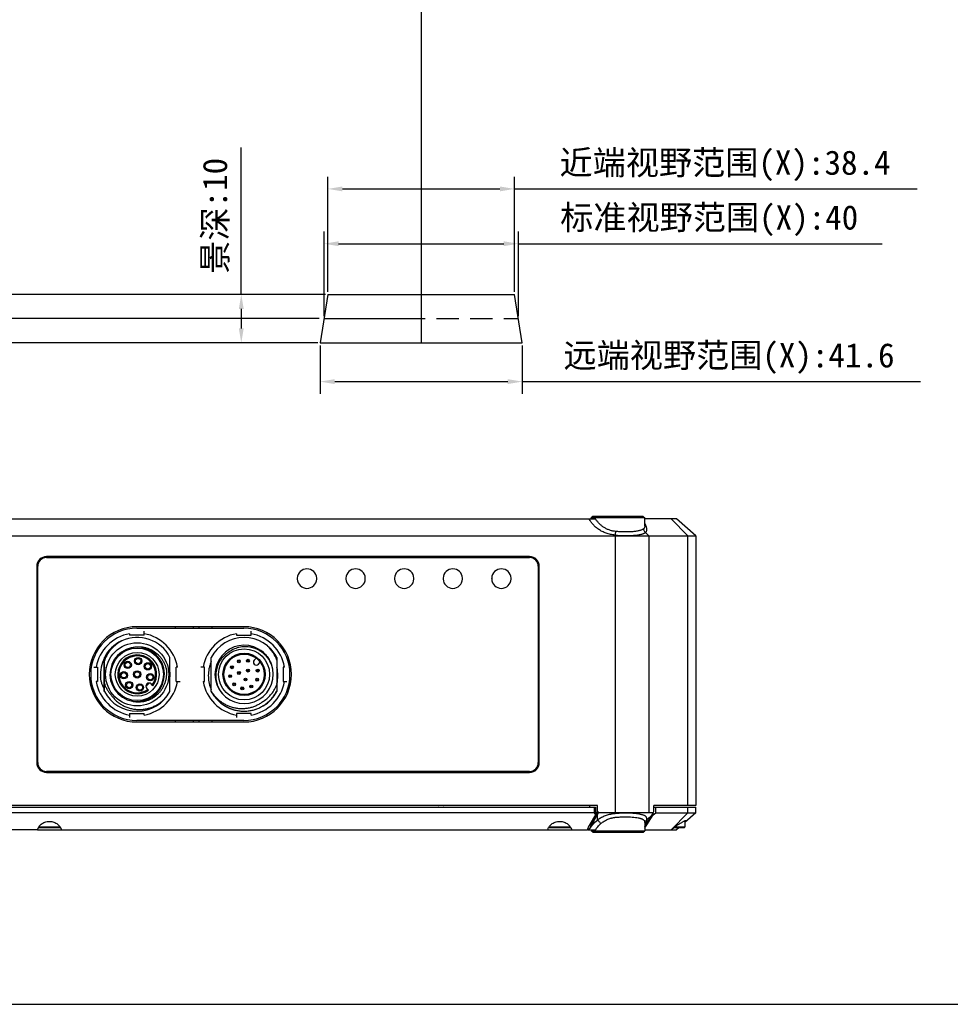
# Model space of a CAD drawing. Header units: millimetres. Extents: x 48 to 663, y 1 to 417.
# Tile 2 of 12: x 208 to 400, y 1 to 204. Entities that reach past the tile are written whole.
import ezdxf

# ---------------------------------------------------------------- set-up
doc = ezdxf.new("R2010")
doc.units = ezdxf.units.MM
doc.header["$LTSCALE"] = 46.255
doc.header["$PDMODE"] = 3
doc.header["$PDSIZE"] = 8
doc.linetypes.add('PHANTOM', pattern=[0.8, 0.45, -0.05, 0.1, -0.05, 0.1, -0.05])
doc.layers.get('0').update_dxf_attribs({"linetype": 'CONTINUOUS'})
doc.layers.get('Defpoints').update_dxf_attribs({"linetype": 'CONTINUOUS'})
for name, color, linetype in [('05_ALL_CURVES', 7, 'CONTINUOUS'), ('20_ALL_FEATURES', 7, 'CONTINUOUS'), ('50_ALL_DETAILS', 7, 'CONTINUOUS'), ('51__DRAFT_DIMS', 7, 'CONTINUOUS'), ('51__REF_DIMS', 7, 'CONTINUOUS')]:
    doc.layers.add(name, color=color, linetype=linetype)
doc.styles.get("Standard").update_dxf_attribs({"font": 'simfang.ttf'})
doc.dimstyles.new('DIMSTYLE_1', dxfattribs={"dimtxt": 5, "dimasz": 3, "dimexe": 2.5, "dimexo": 0.5, "dimgap": 1.25, "dimtad": 1, "dimdsep": 46, "dimtxsty": 'STANDARD', "dimblk": '_FILLED', "dimblk1": '_FILLED', "dimblk2": '_FILLED', "dimcen": 0.09, "dimclrt": 3, "dimazin": 2, "dimtp": 0.3, "dimtm": 0.3, "dimtfac": 1, "dimtofl": 0, "dimtmove": 0, "dimatfit": 3, "dimldrblk": '_FILLED', "dimfxl": 1, "dimtolj": 1, "dimarcsym": 0})
doc.dimstyles.new('DIMSTYLE_2', dxfattribs={"dimtxt": 5, "dimasz": 3, "dimexe": 2.5, "dimexo": 0.5, "dimgap": 1.25, "dimtad": 1, "dimdsep": 46, "dimtxsty": 'STANDARD', "dimblk": '_FILLED', "dimblk1": '_FILLED', "dimblk2": '_FILLED', "dimcen": 0.09, "dimclrt": 3, "dimazin": 2, "dimtp": 0.2, "dimtm": 0.2, "dimtfac": 1, "dimtofl": 0, "dimtmove": 0, "dimatfit": 3, "dimldrblk": '_FILLED', "dimfxl": 1, "dimtolj": 1, "dimarcsym": 0})
doc.dimstyles.new('DIMSTYLE_7', dxfattribs={"dimtxt": 5, "dimasz": 3, "dimexe": 2.5, "dimexo": 0.5, "dimgap": 1.25, "dimtad": 0, "dimtih": 1, "dimtoh": 1, "dimdsep": 46, "dimtxsty": 'STANDARD', "dimblk": '_FILLED', "dimblk1": '_FILLED', "dimblk2": '_FILLED', "dimcen": 0.09, "dimclrt": 3, "dimazin": 2, "dimtp": 0.3, "dimtm": 0.3, "dimtfac": 1, "dimtdec": 0, "dimtofl": 0, "dimtmove": 0, "dimatfit": 3, "dimldrblk": '_FILLED', "dimfxl": 1, "dimtolj": 1, "dimarcsym": 0})

# ---------------------------------------------------------------- blocks, each defined once
blk = doc.blocks.new('_FILLED')
at = {"color": 0, "linetype": 'ByBlock'}
blk.add_solid([(0, 0), (-1, 0.167), (-1, -0.167)], dxfattribs=at)
blk = doc.blocks.new('*D1')
at = {"layer": '51__DRAFT_DIMS', "color": 0, "lineweight": -2}
for p, q in [((270.72, 142.99), (270.72, 160.41)), ((310.72, 142.99), (310.72, 160.41))]:
    blk.add_line(p, q, dxfattribs=at)
at = {"layer": '51__DRAFT_DIMS', "color": 252, "lineweight": -2}
for p, q in [((273.72, 157.91), (307.72, 157.91)), ((310.72, 157.91), (385.54, 157.91))]:
    blk.add_line(p, q, dxfattribs=at)
at = {"layer": 'Defpoints', "color": 0}
for p in [(310.72, 157.91), (270.72, 142.49), (310.72, 142.49)]:
    blk.add_point(p, dxfattribs=at)
at = {"layer": '51__DRAFT_DIMS', "color": 252, "linetype": 'ByBlock', "lineweight": -2, "xscale": 3, "yscale": 3, "zscale": 3, "rotation": 180}
blk.add_blockref('_FILLED', (270.72, 157.91), dxfattribs=at)
at = {"layer": '51__DRAFT_DIMS', "color": 252, "linetype": 'ByBlock', "lineweight": -2, "xscale": 3, "yscale": 3, "zscale": 3}
blk.add_blockref('_FILLED', (310.72, 157.91), dxfattribs=at)
at = {"layer": '51__DRAFT_DIMS', "color": 7, "insert": (319.32, 165.82), "char_height": 5, "attachment_point": 1, "line_spacing_factor": 0.9}
blk.add_mtext('\\A1;标准视野范围(X):40', dxfattribs=at)
blk = doc.blocks.new('*D2')
at = {"layer": '51__DRAFT_DIMS', "color": 0, "lineweight": -2}
for p, q in [((271.52, 147.99), (271.52, 171.69)), ((309.92, 147.99), (309.92, 171.69))]:
    blk.add_line(p, q, dxfattribs=at)
at = {"layer": '51__DRAFT_DIMS', "color": 252, "lineweight": -2}
for p, q in [((274.52, 169.19), (306.92, 169.19)), ((309.92, 169.19), (392.8, 169.19))]:
    blk.add_line(p, q, dxfattribs=at)
at = {"layer": 'Defpoints', "color": 0}
for p in [(309.92, 169.19), (271.52, 147.49), (309.92, 147.49)]:
    blk.add_point(p, dxfattribs=at)
at = {"layer": '51__DRAFT_DIMS', "color": 252, "linetype": 'ByBlock', "lineweight": -2, "xscale": 3, "yscale": 3, "zscale": 3}
for p, rotation in [((271.52, 169.19), 180.0000033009), ((309.92, 169.19), 3.3009000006e-06)]:
    blk.add_blockref('_FILLED', p, dxfattribs=dict(at, rotation=rotation))
at = {"layer": '51__DRAFT_DIMS', "color": 7, "insert": (319.18, 177.1), "char_height": 5, "attachment_point": 1, "rotation": 0, "line_spacing_factor": 0.9}
blk.add_mtext('\\A1;近端视野范围(X):38.4', dxfattribs=at)
blk = doc.blocks.new('*D3')
at = {"layer": '51__DRAFT_DIMS', "color": 0, "lineweight": -2}
for p, q in [((269.92, 136.99), (269.92, 127.03)), ((311.52, 136.99), (311.52, 127.03))]:
    blk.add_line(p, q, dxfattribs=at)
at = {"layer": '51__DRAFT_DIMS', "color": 252, "lineweight": -2}
for p, q in [((272.92, 129.53), (308.52, 129.53)), ((311.52, 129.53), (393.44, 129.53))]:
    blk.add_line(p, q, dxfattribs=at)
at = {"layer": 'Defpoints', "color": 0}
for p in [(269.92, 137.49), (311.52, 137.49), (311.52, 129.53)]:
    blk.add_point(p, dxfattribs=at)
at = {"layer": '51__DRAFT_DIMS', "color": 252, "linetype": 'ByBlock', "lineweight": -2, "xscale": 3, "yscale": 3, "zscale": 3}
for p, rotation in [((269.92, 129.53), 180.0000033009), ((311.52, 129.53), 3.300899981e-06)]:
    blk.add_blockref('_FILLED', p, dxfattribs=dict(at, rotation=rotation))
at = {"layer": '51__DRAFT_DIMS', "color": 7, "insert": (319.99, 137.45), "char_height": 5, "attachment_point": 1, "rotation": 0, "line_spacing_factor": 0.9}
blk.add_mtext('\\A1;远端视野范围(X):41.6', dxfattribs=at)
blk = doc.blocks.new('*D4')
at = {"layer": '51__DRAFT_DIMS', "color": 252, "lineweight": -2}
for p, q in [((253.7, 147.49), (253.7, 177.7)), ((253.7, 144.49), (253.7, 140.49))]:
    blk.add_line(p, q, dxfattribs=at)
at = {"layer": '51__DRAFT_DIMS', "color": 0, "lineweight": -2}
for p, q in [((271.02, 147.49), (251.2, 147.49)), ((269.42, 137.49), (251.2, 137.49))]:
    blk.add_line(p, q, dxfattribs=at)
at = {"layer": 'Defpoints', "color": 0}
for p in [(271.52, 147.49), (253.7, 137.49), (269.92, 137.49)]:
    blk.add_point(p, dxfattribs=at)
at = {"layer": '51__DRAFT_DIMS', "color": 252, "linetype": 'ByBlock', "lineweight": -2, "xscale": 3, "yscale": 3, "zscale": 3}
for p, rotation in [((253.7, 147.49), 90.00000330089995), ((253.7, 137.49), 270.0000033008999)]:
    blk.add_blockref('_FILLED', p, dxfattribs=dict(at, rotation=rotation))
at = {"layer": '51__DRAFT_DIMS', "color": 7, "insert": (245.78, 151.74), "char_height": 5, "attachment_point": 1, "rotation": 90, "line_spacing_factor": 0.9}
blk.add_mtext('\\A1;景深:10', dxfattribs=at)
blk = doc.blocks.new('*D23')
at = {"layer": '51__REF_DIMS', "color": 0, "lineweight": -2}
for p, q in [((114, 172.05), (108, 172.05)), ((120, 147.49), (114, 172.05)), ((270.52, 147.49), (120, 147.49))]:
    blk.add_line(p, q, dxfattribs=at)
at = {"layer": 'Defpoints', "color": 0}
for p in [(148.12, 242.49), (108, 172.05), (271.02, 147.49)]:
    blk.add_point(p, dxfattribs=at)
at = {"layer": '51__REF_DIMS', "color": 7, "insert": (87.12, 172.05), "char_height": 5, "attachment_point": 5, "line_spacing_factor": 0.9}
blk.add_mtext('\\A1;近端物距:95', dxfattribs=at)
blk = doc.blocks.new('*D24')
at = {"layer": '51__REF_DIMS', "color": 0, "lineweight": -2}
for p, q in [((113.56, 155.23), (107.56, 155.23)), ((119.56, 142.49), (113.56, 155.23)), ((269.72, 142.49), (119.56, 142.49))]:
    blk.add_line(p, q, dxfattribs=at)
at = {"layer": 'Defpoints', "color": 0}
for p in [(270.72, 242.49), (107.56, 155.23), (270.22, 142.49)]:
    blk.add_point(p, dxfattribs=at)
at = {"layer": '51__REF_DIMS', "color": 7, "insert": (85.28, 155.23), "char_height": 5, "attachment_point": 5, "line_spacing_factor": 0.9}
blk.add_mtext('\\A1;中心物距:100', dxfattribs=at)
blk = doc.blocks.new('*D25')
at = {"layer": '51__REF_DIMS', "color": 0, "lineweight": -2}
for p, q in [((113.96, 137.49), (107.96, 137.49)), ((119.96, 137.49), (113.96, 137.49)), ((268.92, 137.49), (119.96, 137.49))]:
    blk.add_line(p, q, dxfattribs=at)
at = {"layer": 'Defpoints', "color": 0}
for p in [(269.92, 242.49), (107.96, 137.49), (269.42, 137.49)]:
    blk.add_point(p, dxfattribs=at)
at = {"layer": '51__REF_DIMS', "color": 7, "insert": (85.28, 137.49), "char_height": 5, "attachment_point": 5, "line_spacing_factor": 0.9}
blk.add_mtext('\\A1;远端物距:105', dxfattribs=at)

msp = doc.modelspace()

# ---------------------------------------------------------------- linework, layer by layer
msp.add_lwpolyline([(48, 416.533), (48, 1.38), (663.041, 1.38), (663.041, 416.533)], close=True)
at = {"layer": '05_ALL_CURVES', "color": 4}
msp.add_line((290.718, 242.486), (290.718, 147.486), dxfattribs=at)
at = {"layer": '20_ALL_FEATURES', "color": 7}
for p, q in [((271.518, 147.486), (269.918, 137.486)), ((271.518, 147.486), (309.918, 147.486)), ((311.518, 137.486), (309.918, 147.486)), ((269.918, 137.486), (311.518, 137.486)), ((326.018, 101.781), (325.718, 101.481)), ((336.718, 101.481), (325.718, 101.481)), ((325.718, 101.281), (325.718, 101.481)), ((336.418, 101.781), (326.018, 101.781)), ((336.418, 101.781), (336.718, 101.481)), ((336.718, 99.841), (336.718, 101.481)), ((147.843, 101.281), (326.594, 101.281)), ((343.218, 101.281), (336.718, 101.281)), ((345.611, 97.781), (342.147, 101.281)), ((347.218, 97.781), (343.218, 101.281)), ((127.218, 97.781), (347.218, 97.781)), ((330.6, 97.946), (330.6, 40.781)), ((336.852, 98.464), (337.528, 97.781)), ((337.528, 97.781), (337.528, 40.781)), ((345.611, 42.281), (345.611, 97.781)), ((347.218, 97.781), (347.218, 42.281)), ((313.02, 93.515), (213.62, 93.515)), ((213.62, 93.315), (313.02, 93.315)), ((211.62, 91.515), (211.62, 51.115)), ((211.82, 51.115), (211.82, 91.515)), ((212.342, 92.781), (212.073, 92.781)), ((314.82, 91.515), (314.82, 51.115)), ((315.02, 51.115), (315.02, 91.515)), ((254.218, 79.081), (232.218, 79.081)), ((240.178, 78.781), (240.178, 79.081)), ((243.796, 79.081), (243.796, 78.781)), ((245.046, 78.781), (245.046, 79.081)), ((247.702, 78.781), (247.702, 79.081)), ((230.718, 77.648), (230.718, 77.356)), ((233.718, 77.356), (230.718, 77.356)), ((232.218, 78.781), (254.218, 78.781)), ((233.718, 77.648), (233.718, 78.156)), ((233.718, 77.356), (233.718, 77.648)), ((252.718, 77.648), (252.718, 77.356)), ((252.718, 77.356), (255.718, 77.356)), ((255.718, 77.648), (255.718, 78.156)), ((255.718, 77.356), (255.718, 77.648)), ((259.147, 75.12), (259.128, 75.097)), ((261.235, 76.123), (261.235, 75.686)), ((225.418, 72.426), (225.418, 65.777)), ((225.531, 72.033), (225.531, 72.774)), ((225.531, 65.789), (225.532, 72.033)), ((239.031, 65.789), (239.031, 72.774)), ((247.418, 71.671), (247.418, 66.347)), ((247.531, 65.789), (247.531, 72.774)), ((256.761, 72.609), (256.367, 72.216)), ((257.216, 71.367), (257.609, 71.761)), ((259.876, 71.378), (259.9, 71.387)), ((261.031, 72.774), (261.031, 65.789)), ((223.344, 70.781), (224.144, 70.781)), ((224.144, 70.781), (224.144, 67.781)), ((240.293, 67.781), (240.293, 70.781)), ((240.585, 70.781), (240.293, 70.781)), ((245.852, 70.781), (245.344, 70.781)), ((246.144, 70.781), (245.852, 70.781)), ((246.144, 67.781), (246.144, 70.781)), ((262.585, 70.781), (262.293, 70.781)), ((262.293, 70.781), (262.293, 67.781)), ((224.144, 67.781), (223.852, 67.781)), ((235.532, 66.95), (235.181, 67.302)), ((240.293, 67.781), (240.585, 67.781)), ((240.585, 67.781), (241.093, 67.781)), ((245.852, 67.781), (246.144, 67.781)), ((262.293, 67.781), (263.093, 67.781)), ((234.261, 66.382), (234.613, 66.031)), ((261.235, 62.877), (261.235, 62.44)), ((230.718, 61.207), (233.718, 61.207)), ((230.718, 61.207), (230.718, 60.915)), ((230.718, 60.915), (230.718, 60.407)), ((233.718, 60.915), (233.718, 61.207)), ((255.718, 61.207), (252.718, 61.207)), ((252.718, 61.207), (252.718, 60.915)), ((252.718, 60.915), (252.718, 60.407)), ((255.718, 60.915), (255.718, 61.207)), ((254.218, 59.781), (232.218, 59.781)), ((232.218, 59.481), (254.218, 59.481)), ((240.178, 59.481), (240.178, 59.781)), ((243.796, 59.781), (243.796, 59.481)), ((245.046, 59.481), (245.046, 59.781)), ((247.702, 59.481), (247.702, 59.781)), ((211.62, 53.781), (211.82, 53.781)), ((211.62, 52.781), (211.82, 52.781)), ((211.82, 52.681), (211.62, 52.681)), ((211.649, 50.781), (211.852, 50.781)), ((313.02, 49.315), (213.62, 49.315)), ((213.62, 49.115), (313.02, 49.115)), ((326.983, 42.281), (147.454, 42.281)), ((147.85, 41.981), (326.587, 41.981)), ((326.314, 40.781), (148.123, 40.781)), ((294.205, 41.981), (294.29, 42.033)), ((294.375, 41.981), (294.29, 42.033)), ((295.205, 41.981), (295.29, 42.033)), ((295.375, 41.981), (295.29, 42.033)), ((325.429, 41.981), (325.429, 42.281)), ((326.983, 41.061), (325.429, 38.396)), ((325.696, 38.17), (327.219, 40.781)), ((326.314, 41.981), (326.314, 40.781)), ((326.314, 40.781), (326.587, 40.392)), ((326.587, 41.981), (326.587, 40.392)), ((326.983, 41.061), (326.983, 42.281)), ((326.983, 41.061), (327.219, 40.781)), ((330.6, 40.781), (327.219, 40.781)), ((337.528, 40.781), (330.6, 40.781)), ((338.479, 40.781), (336.912, 38.25)), ((336.913, 38.225), (338.427, 40.696)), ((338.427, 40.368), (338.965, 40.781)), ((338.427, 40.368), (338.427, 40.697)), ((338.479, 40.781), (338.594, 41.037)), ((347.218, 42.281), (338.594, 42.281)), ((338.594, 41.037), (338.594, 42.281)), ((338.594, 41.981), (347.218, 41.981)), ((338.965, 40.781), (338.965, 41.981)), ((338.965, 40.781), (347.218, 40.781)), ((345.611, 40.781), (342.147, 37.281)), ((347.218, 40.781), (344.968, 38.813)), ((345.611, 40.781), (345.611, 41.981)), ((347.218, 40.781), (347.218, 41.981)), ((326.587, 40.392), (325.295, 38.176)), ((326.983, 39.269), (326.983, 40.377)), ((336.718, 38.722), (336.718, 37.081)), ((338.288, 40.472), (337.138, 39.311)), ((337.142, 38.292), (338.427, 40.368)), ((344.968, 39.108), (344.968, 37.881)), ((211.769, 37.281), (149.561, 37.281)), ((211.782, 37.281), (316.769, 37.281)), ((212.018, 37.881), (216.419, 37.881)), ((212.068, 37.781), (216.368, 37.781)), ((316.782, 37.281), (324.876, 37.281)), ((317.018, 37.881), (321.419, 37.881)), ((317.068, 37.781), (321.368, 37.781)), ((325.018, 37.281), (324.876, 37.281)), ((325.018, 37.281), (324.915, 37.385)), ((324.995, 37.581), (325.027, 37.581)), ((325.018, 37.281), (326.594, 37.281)), ((325.308, 37.344), (325.315, 37.335)), ((325.429, 38.396), (325.429, 38.405)), ((325.429, 38.396), (325.696, 38.17)), ((325.718, 37.081), (326.012, 37.081)), ((326.018, 36.781), (325.718, 37.081)), ((326.012, 37.081), (336.718, 37.081)), ((326.018, 36.781), (336.418, 36.781)), ((336.418, 36.781), (336.718, 37.081)), ((336.718, 37.281), (343.218, 37.281)), ((336.95, 38.311), (336.913, 38.225)), ((342.8, 37.781), (344.868, 37.781)), ((342.933, 37.881), (344.968, 37.881)), ((343.79, 37.781), (343.218, 37.281))]:
    msp.add_line(p, q, dxfattribs=at)
for centre, radius in [((232.281, 69.281), 6.5), ((232.281, 69.281), 5.4), ((232.281, 69.281), 4.5), ((254.281, 69.281), 5.25), ((254.281, 69.281), 4.35), ((254.281, 69.281), 4.15), ((230.337, 71.226), 0.75), ((230.337, 71.226), 0.55), ((232.473, 72.025), 0.75), ((232.473, 72.025), 0.55), ((234.478, 70.936), 0.75), ((234.478, 70.936), 0.55), ((251.776, 70.742), 0.3), ((253.189, 71.968), 0.3), ((253.189, 71.968), 0.127), ((255.056, 72.076), 0.3), ((255.056, 72.076), 0.127), ((229.538, 69.09), 0.75), ((229.538, 69.09), 0.55), ((232.281, 69.281), 0.75), ((232.281, 69.281), 0.55), ((234.971, 68.71), 0.75), ((234.971, 68.71), 0.55), ((251.405, 68.909), 0.3), ((251.405, 68.909), 0.127), ((251.776, 70.742), 0.127), ((253.219, 69.566), 0.3), ((253.219, 69.566), 0.127), ((255.059, 70.059), 0.3), ((255.059, 70.059), 0.127), ((257.076, 70.056), 0.3), ((257.076, 70.056), 0.127), ((230.626, 67.085), 0.75), ((230.626, 67.085), 0.55), ((232.853, 66.592), 0.75), ((232.853, 66.592), 0.55), ((252.231, 67.231), 0.3), ((252.231, 67.231), 0.127), ((254.566, 68.219), 0.3), ((254.566, 68.219), 0.127), ((255.742, 66.776), 0.3), ((255.742, 66.776), 0.127), ((256.968, 68.189), 0.3), ((256.968, 68.189), 0.127), ((253.909, 66.405), 0.3), ((253.909, 66.405), 0.127)]:
    msp.add_circle(centre, radius, dxfattribs=at)
for centre, radius, start, end in [((213.62, 91.515), 2, 90, 180), ((213.62, 91.515), 1.8, 90, 180), ((241.921, 92.116), 1.806, 41.59097, 50.76075), ((243.171, 92.116), 1.806, 41.59096, 50.76076), ((242.479, 90.961), 5.191, 26.97261, 29.4778), ((276.52, 92.831), 1.901, 158.92485, 165.26138), ((276.52, 92.831), 1.802, 157.69336, 164.42167), ((277.368, 92.131), 2, 136.23981, 143.72632), ((277.368, 92.131), 1.838, 131.17604, 139.92064), ((277.368, 92.131), 1.838, 40.07936, 48.82396), ((277.368, 92.131), 2, 36.27368, 43.76019), ((304.068, 92.131), 2, 136.23981, 143.72632), ((304.068, 92.131), 1.838, 131.17604, 139.92064), ((304.068, 92.131), 1.838, 40.07936, 48.82396), ((304.068, 92.131), 2, 36.27368, 43.76019), ((304.917, 92.831), 1.802, 15.57832, 22.30664), ((304.917, 92.831), 1.901, 14.73863, 21.07516), ((313.02, 91.515), 2, 0, 90), ((313.02, 91.515), 1.8, 0, 90), ((267.218, 88.981), 2, 2.50325, 177.49675), ((277.218, 88.981), 2, 2.50325, 177.49675), ((287.218, 88.981), 2, 2.50325, 177.49675), ((297.218, 88.981), 2, 2.50325, 177.49675), ((307.218, 88.981), 2, 2.50325, 177.49675), ((267.225, 88.981), 2.006, 177.49962, 179.99492), ((267.222, 88.982), 2.004, 177.49837, 182.50163), ((267.225, 88.982), 2.006, 180.00508, 182.50038), ((267.218, 88.981), 2, 182.50325, 357.49675), ((267.212, 88.981), 2.006, 0.00508, 2.50038), ((267.215, 88.981), 2.004, 357.49837, 2.50163), ((267.212, 88.982), 2.006, 357.49962, 359.99492), ((277.225, 88.981), 2.006, 177.49962, 179.99492), ((277.222, 88.982), 2.004, 177.49837, 182.50163), ((277.225, 88.982), 2.006, 180.00508, 182.50038), ((277.218, 88.981), 2, 182.50325, 357.49675), ((277.212, 88.981), 2.006, 0.00508, 2.50038), ((277.215, 88.981), 2.004, 357.49837, 2.50163), ((277.212, 88.982), 2.006, 357.49962, 359.99492), ((287.225, 88.981), 2.006, 177.49962, 179.99492), ((287.222, 88.982), 2.004, 177.49837, 182.50163), ((287.225, 88.982), 2.006, 180.00508, 182.50038), ((287.218, 88.981), 2, 182.50325, 357.49675), ((287.212, 88.981), 2.006, 0.00508, 2.50038), ((287.215, 88.981), 2.004, 357.49837, 2.50163), ((287.212, 88.982), 2.006, 357.49962, 359.99492), ((297.225, 88.981), 2.006, 177.49962, 179.99492), ((297.222, 88.982), 2.004, 177.49837, 182.50163), ((297.225, 88.982), 2.006, 180.00508, 182.50038), ((297.218, 88.981), 2, 182.50325, 357.49675), ((297.212, 88.981), 2.006, 0.00508, 2.50038), ((297.215, 88.981), 2.004, 357.49837, 2.50163), ((297.212, 88.982), 2.006, 357.49962, 359.99492), ((307.225, 88.981), 2.006, 177.49962, 179.99492), ((307.222, 88.981), 2.004, 177.49837, 182.50163), ((307.225, 88.982), 2.006, 180.00508, 182.50038), ((307.218, 88.981), 2, 182.50325, 357.49675), ((307.212, 88.981), 2.006, 0.00508, 2.50038), ((307.215, 88.982), 2.004, 357.49837, 2.50163), ((307.212, 88.982), 2.006, 357.49962, 359.99492), ((232.218, 69.281), 9.8, 90, 270), ((254.218, 69.281), 9.8, 270, 90), ((232.218, 69.281), 9.5, 90, 270), ((232.218, 69.281), 8.5, 100.16429, 169.83572), ((232.218, 69.281), 8.5, 10.16444, 79.83571), ((254.218, 69.281), 8.5, 100.16429, 169.83572), ((254.218, 69.281), 9.5, 270, 90), ((254.218, 69.281), 8.5, 10.16446, 79.83571), ((232.281, 69.281), 7.6, 114.87492, 152.64266), ((232.281, 69.281), 7.6, 27.35733, 114.84505), ((254.281, 69.281), 7.6, 27.35733, 152.64267), ((254.281, 69.281), 6, 60.20221, 20.54143), ((254.009, 69.642), 7.48, 20.15448, 46.82064), ((254.255, 69.306), 7.568, 26.43839, 49.91885), ((232.281, 69.281), 5.6, 260.07834, 260.05008), ((232.281, 69.281), 4, 324.35204, 305.64796), ((232.281, 69.281), 3.8, 324.84903, 305.15097), ((254.281, 69.281), 6, 20.54143, 60.20221), ((232.222, 69.282), 7.495, 153.21086, 184.24342), ((254.473, 68.893), 7.582, 156.28378, 160.53318), ((256.792, 71.792), 0.6, 135, 315), ((232.217, 69.28), 6.829, 168.23806, 174.60251), ((232.216, 69.281), 6.833, 355.95182, 4.04818), ((232.218, 69.281), 8.5, 190.16419, 259.83573), ((232.214, 69.282), 7.487, 184.25245, 184.59753), ((232.261, 69.291), 7.534, 184.29059, 184.63351), ((232.248, 69.286), 6.86, 185.37381, 191.72724), ((232.218, 69.281), 8.5, 280.16403, 349.83573), ((232.281, 69.281), 3.027, 306.23906, 323.76094), ((234.721, 66.842), 0.65, 45, 225), ((254.218, 69.281), 8.5, 190.1642, 259.83573), ((254.218, 69.281), 8.5, 280.16404, 349.83573), ((232.281, 69.281), 7.6, 207.35733, 332.64267), ((254.281, 69.281), 7.6, 207.35727, 332.64267), ((213.62, 51.115), 2, 180, 270), ((213.62, 51.115), 1.8, 180, 270), ((313.02, 51.115), 2, 270, 360), ((313.02, 51.115), 1.8, 270, 360), ((337.522, 38.58), 0.812, 170.23719, 171.67168), ((212.068, 37.881), 0.1, 213.37621, 270), ((216.368, 37.881), 0.1, 270, 326.67715), ((317.068, 37.881), 0.1, 213.37621, 270), ((321.368, 37.881), 0.1, 270, 326.67715), ((341.832, 57.219), 25.846, 229.44378, 230.26019), ((329.868, 35.685), 5.202, 148.5944, 151.42521), ((327.235, 38.603), 2.301, 213.45552, 215.05765), ((330.158, 35.469), 4.449, 155.95633, 158.74777), ((328.525, 43.446), 9.866, 326.14779, 328.22319), ((328.158, 43.597), 10.272, 326.44619, 328.46446), ((344.868, 37.881), 0.1, 270, 360)]:
    msp.add_arc(centre, radius, start, end, dxfattribs=at)
msp.add_ellipse((255.461, 90.781), major_axis=(-5.774, 0), ratio=0.8660254, start_param=3.6728924, end_param=3.7199705, dxfattribs=at)
for points, knots in [([(330.6, 97.946), (330.283, 97.972), (329.664, 98.065), (328.778, 98.316), (327.968, 98.662), (327.244, 99.086), (326.614, 99.572), (326.077, 100.104), (325.633, 100.673), (325.392, 101.077), (325.287, 101.281)], [0, 0, 0, 0, 0.1455058, 0.2863759, 0.4209956, 0.5487717, 0.6698605, 0.7848637, 0.8946054, 1, 1, 1, 1]), ([(330.695, 98.699), (330.467, 98.721), (330.018, 98.795), (329.373, 98.988), (328.772, 99.252), (328.223, 99.576), (327.729, 99.949), (327.293, 100.361), (326.913, 100.805), (326.694, 101.121), (326.594, 101.281)], [0, 0, 0, 0, 0.1368162, 0.2710153, 0.4017102, 0.5285137, 0.6514315, 0.7707184, 0.88675, 1, 1, 1, 1]), ([(336.718, 99.841), (336.718, 99.775), (336.71, 99.651), (336.666, 99.476), (336.587, 99.327), (336.51, 99.249), (336.468, 99.217)], [0, 0, 0, 0, 0.2816194, 0.5360286, 0.7711416, 1, 1, 1, 1]), ([(336.852, 98.464), (336.881, 98.483), (336.935, 98.523), (337.004, 98.597), (337.059, 98.68), (337.116, 98.807), (337.153, 98.992), (337.147, 99.237), (337.097, 99.507), (337.007, 99.799), (336.879, 100.111), (336.776, 100.322), (336.719, 100.43)], [0, 0, 0, 0, 0.0476771, 0.094027, 0.1402332, 0.187396, 0.28791, 0.4008657, 0.528475, 0.6712194, 0.8286751, 1, 1, 1, 1]), ([(330.695, 98.699), (330.684, 98.564), (330.664, 98.366), (330.629, 98.115), (330.61, 97.999), (330.6, 97.946)], [0, 0, 0, 0, 0.5352913, 0.785823, 1, 1, 1, 1]), ([(330.6, 97.946), (330.94, 97.915), (331.619, 97.867), (332.622, 97.834), (333.583, 97.84), (334.471, 97.886), (335.152, 97.958), (335.638, 98.037), (335.955, 98.104), (336.236, 98.179), (336.479, 98.263), (336.683, 98.354), (336.801, 98.426), (336.852, 98.464)], [0, 0, 0, 0, 0.1617081, 0.3214152, 0.474259, 0.615642, 0.7415012, 0.7975646, 0.8486113, 0.8944185, 0.9348701, 0.9699886, 1, 1, 1, 1]), ([(336.468, 99.217), (336.419, 99.179), (336.305, 99.108), (336.111, 99.016), (335.882, 98.932), (335.619, 98.857), (335.324, 98.79), (334.874, 98.711), (334.247, 98.639), (333.43, 98.593), (332.549, 98.586), (331.629, 98.62), (331.007, 98.668), (330.695, 98.699)], [0, 0, 0, 0, 0.031677, 0.0681462, 0.1096361, 0.1561774, 0.2076824, 0.2639446, 0.3895428, 0.5299834, 0.6814624, 0.8396599, 1, 1, 1, 1]), ([(336.468, 99.217), (336.472, 99.146), (336.495, 99.002), (336.575, 98.798), (336.694, 98.613), (336.797, 98.51), (336.852, 98.464)], [0, 0, 0, 0, 0.2453446, 0.498681, 0.7527231, 1, 1, 1, 1]), ([(243.09, 93.315), (243.071, 93.333), (242.993, 93.406), (242.908, 93.471), (242.842, 93.515)], [0, 0, 0, 0, 0.2524569, 1, 1, 1, 1]), ([(229.088, 76.178), (228.677, 75.959), (228.09, 75.573), (227.389, 74.958), (226.907, 74.45), (226.475, 73.9), (226.098, 73.31), (225.833, 72.79), (225.674, 72.415), (225.59, 72.197), (225.551, 72.088), (225.532, 72.033)], [0, 0, 0, 0, 0.2497936, 0.3748237, 0.499853, 0.6248805, 0.7499061, 0.874933, 0.9374643, 0.9687321, 1, 1, 1, 1]), ([(230.563, 74.611), (230.667, 74.65), (230.877, 74.721), (231.196, 74.81), (231.521, 74.881), (231.958, 74.949), (232.511, 74.987), (233.175, 74.953), (233.831, 74.842), (234.681, 74.595), (235.485, 74.206), (236.203, 73.688), (236.694, 73.24), (237.133, 72.741), (237.515, 72.196), (237.834, 71.613), (238.085, 70.997), (238.236, 70.464), (238.321, 70.03), (238.353, 69.811), (238.366, 69.701)], [0, 0, 0, 0, 0.0312664, 0.0625325, 0.093799, 0.1250653, 0.1875709, 0.2500759, 0.3125827, 0.3750908, 0.4999041, 0.562411, 0.6249194, 0.6874289, 0.7499387, 0.8124477, 0.8749563, 0.9374664, 0.968733, 1, 1, 1, 1]), ([(259.876, 71.378), (259.791, 71.579), (259.6, 71.971), (259.25, 72.524), (258.842, 73.036), (258.38, 73.499), (257.869, 73.908), (257.315, 74.258), (256.726, 74.543), (256.109, 74.761), (255.471, 74.907), (254.82, 74.979), (254.166, 74.977), (253.3, 74.873), (252.25, 74.556), (251.491, 74.113), (251.144, 73.851)], [0, 0, 0, 0, 0.0625296, 0.1250583, 0.1875872, 0.2501159, 0.3126436, 0.3751715, 0.4376992, 0.5002259, 0.5627527, 0.6252793, 0.6878049, 0.7503306, 0.8751677, 1, 1, 1, 1]), ([(251.144, 73.851), (250.795, 73.638), (250.305, 73.259), (249.749, 72.658), (249.262, 71.999), (248.792, 71.082), (248.531, 70.085), (248.452, 69.27), (248.458, 68.655), (248.53, 68.044), (248.665, 67.444), (248.861, 66.861), (249.203, 66.117), (249.546, 65.602), (249.805, 65.286)], [0, 0, 0, 0, 0.1248952, 0.187438, 0.2499816, 0.3748867, 0.4997954, 0.5623407, 0.6248857, 0.6874314, 0.7499778, 0.8125241, 0.8750703, 1, 1, 1, 1]), ([(257.263, 74.488), (257.561, 74.315), (258.126, 73.916), (258.859, 73.182), (259.358, 72.475), (259.68, 71.865), (259.813, 71.547), (259.873, 71.385)], [0, 0, 0, 0, 0.2499372, 0.4998852, 0.7498303, 0.874914, 1, 1, 1, 1]), ([(247.325, 71.42), (247.249, 71.205), (247.118, 70.767), (246.986, 70.094), (246.916, 69.412), (246.911, 68.727), (246.969, 68.044), (247.132, 67.145), (247.349, 66.491), (247.531, 66.073)], [0, 0, 0, 0, 0.1250318, 0.250065, 0.3750988, 0.5001325, 0.6251654, 0.7501977, 1, 1, 1, 1]), ([(231.313, 63.766), (231.367, 63.754), (231.475, 63.731), (231.693, 63.692), (232.077, 63.64), (232.63, 63.614), (233.293, 63.663), (233.946, 63.787), (234.581, 63.985), (235.188, 64.257), (235.76, 64.596), (236.29, 64.997), (236.771, 65.455), (237.197, 65.966), (237.563, 66.521), (237.866, 67.113), (238.101, 67.734), (238.238, 68.271), (238.312, 68.708), (238.343, 68.983), (238.358, 69.203), (238.366, 69.369), (238.369, 69.535), (238.367, 69.646), (238.366, 69.701)], [0, 0, 0, 0, 0.0156316, 0.0312631, 0.0625228, 0.1250143, 0.1875075, 0.2500013, 0.3124948, 0.3749881, 0.4374828, 0.499978, 0.5624729, 0.6249677, 0.6874638, 0.7499604, 0.8124567, 0.8749529, 0.9062132, 0.9374735, 0.9531052, 0.9687367, 0.9843684, 1, 1, 1, 1]), ([(261.031, 67.328), (261.166, 67.877), (261.302, 69.012), (261.167, 70.147), (261.031, 70.696)], [0, 0, 0, 0, 0.5000131, 1, 1, 1, 1]), ([(225.531, 66.123), (225.48, 66.223), (225.382, 66.424), (225.204, 66.836), (225.016, 67.364), (224.849, 68.017), (224.777, 68.46), (224.751, 68.682)], [0, 0, 0, 0, 0.1250235, 0.2500471, 0.5000309, 0.7500152, 1, 1, 1, 1]), ([(225.531, 67.371), (225.607, 67.152), (225.782, 66.72), (226.107, 66.103), (226.492, 65.522), (226.787, 65.162), (226.943, 64.99)], [0, 0, 0, 0, 0.2500008, 0.5000011, 0.7500028, 1, 1, 1, 1]), ([(258.255, 63.763), (258.571, 63.965), (259.172, 64.422), (259.948, 65.243), (260.476, 66.023), (260.821, 66.691), (260.966, 67.038), (261.031, 67.214)], [0, 0, 0, 0, 0.2499418, 0.4998877, 0.7498436, 0.8749217, 1, 1, 1, 1]), ([(226.943, 64.99), (226.982, 64.935), (227.042, 64.851), (227.126, 64.743), (227.21, 64.636), (227.319, 64.504), (227.59, 64.196), (228.031, 63.765), (228.682, 63.263), (229.387, 62.841), (230.137, 62.504), (230.92, 62.256), (231.727, 62.1), (232.546, 62.036), (233.368, 62.066), (234.18, 62.188), (234.974, 62.4), (235.993, 62.799), (237.175, 63.505), (237.975, 64.263), (238.329, 64.678)], [0, 0, 0, 0, 0.015638, 0.0234574, 0.0312767, 0.0469147, 0.0625529, 0.1250712, 0.1875898, 0.2501088, 0.3126287, 0.3751485, 0.4376691, 0.5001902, 0.5627112, 0.6252332, 0.6877555, 0.750278, 0.8751355, 1, 1, 1, 1]), ([(258.255, 63.763), (258.055, 63.599), (257.638, 63.293), (256.963, 62.908), (256.249, 62.602), (255.506, 62.376), (254.742, 62.233), (253.968, 62.176), (253.192, 62.203), (252.423, 62.314), (251.67, 62.507), (250.943, 62.78), (250.249, 63.128), (249.596, 63.548), (248.99, 64.034), (248.256, 64.763), (247.793, 65.392), (247.531, 65.837)], [0, 0, 0, 0, 0.0625075, 0.1250148, 0.1875233, 0.2500323, 0.3125412, 0.3750505, 0.4375607, 0.5000712, 0.5625814, 0.6250921, 0.6876037, 0.7501155, 0.812627, 0.8751392, 1, 1, 1, 1]), ([(249.564, 63.323), (249.674, 63.236), (249.899, 63.07), (250.368, 62.762), (250.985, 62.427), (251.765, 62.11), (252.575, 61.88), (253.405, 61.74), (254.246, 61.694), (255.086, 61.742), (255.916, 61.882), (256.726, 62.112), (257.506, 62.431), (258.244, 62.835), (258.934, 63.318), (259.567, 63.873), (260.04, 64.392), (260.382, 64.836), (260.619, 65.183), (260.838, 65.542), (260.969, 65.79), (261.031, 65.916)], [0, 0, 0, 0, 0.0312597, 0.0625194, 0.1250146, 0.1875104, 0.2500065, 0.312502, 0.3749967, 0.4374924, 0.4999885, 0.5624841, 0.6249789, 0.6874744, 0.7499705, 0.8124661, 0.8749609, 0.9062208, 0.9374803, 0.9687405, 1, 1, 1, 1]), ([(337.138, 39.311), (337.145, 39.375), (337.153, 39.498), (337.135, 39.675), (337.095, 39.809), (337.046, 39.903), (337.002, 39.966), (336.95, 40.024), (336.899, 40.066), (336.856, 40.097), (336.822, 40.12), (336.788, 40.144), (336.751, 40.166), (336.711, 40.189), (336.655, 40.219), (336.546, 40.271), (336.371, 40.34), (336.135, 40.413), (335.869, 40.478), (335.574, 40.537), (335.127, 40.607), (334.51, 40.673), (333.709, 40.717), (332.998, 40.728), (332.403, 40.72), (331.944, 40.706), (331.558, 40.687), (331.248, 40.668), (331.016, 40.652), (330.822, 40.636), (330.667, 40.623), (330.552, 40.613), (330.436, 40.602), (330.283, 40.584), (330.093, 40.558), (329.867, 40.52), (329.571, 40.46), (329.07, 40.334), (328.391, 40.096), (327.762, 39.783), (327.302, 39.499), (327.087, 39.347), (326.983, 39.269)], [0, 0, 0, 0, 0.0173449, 0.0331228, 0.0476644, 0.054648, 0.0615486, 0.0684663, 0.075514, 0.0791013, 0.0827559, 0.086514, 0.0904213, 0.094479, 0.0986815, 0.1075444, 0.1271325, 0.1492411, 0.1738526, 0.2009014, 0.2302812, 0.2954593, 0.3680045, 0.4462065, 0.4868335, 0.5281359, 0.5698551, 0.5907893, 0.6117285, 0.6326409, 0.6430766, 0.6534981, 0.6639035, 0.674288, 0.6949773, 0.715544, 0.7359668, 0.7763037, 0.8545312, 0.9291247, 0.9650251, 1, 1, 1, 1]), ([(338.479, 40.781), (338.321, 40.781), (338.083, 40.781), (337.766, 40.782), (337.607, 40.781), (337.528, 40.781)], [0, 0, 0, 0, 0.5, 0.75, 1, 1, 1, 1]), ([(211.769, 37.281), (211.794, 37.389), (211.864, 37.605), (212.026, 37.913), (212.247, 38.205), (212.531, 38.472), (212.877, 38.703), (213.429, 38.952), (214.218, 39.086), (215.008, 38.952), (215.56, 38.703), (215.906, 38.472), (216.19, 38.205), (216.411, 37.913), (216.573, 37.605), (216.643, 37.389), (216.668, 37.281)], [0, 0, 0, 0, 0.0513199, 0.1045686, 0.1605839, 0.2201837, 0.2840652, 0.3525666, 0.5000057, 0.6474422, 0.7159415, 0.7798208, 0.8394186, 0.8954325, 0.9486803, 1, 1, 1, 1]), ([(316.769, 37.281), (316.794, 37.389), (316.864, 37.605), (317.026, 37.913), (317.247, 38.205), (317.531, 38.472), (317.877, 38.703), (318.429, 38.952), (319.218, 39.086), (320.008, 38.952), (320.56, 38.703), (320.906, 38.472), (321.19, 38.205), (321.411, 37.913), (321.573, 37.605), (321.643, 37.389), (321.668, 37.281)], [0, 0, 0, 0, 0.0513199, 0.1045686, 0.1605839, 0.2201837, 0.2840652, 0.3525666, 0.5000057, 0.6474422, 0.7159415, 0.7798208, 0.8394186, 0.8954325, 0.9486803, 1, 1, 1, 1]), ([(325.315, 37.335), (325.506, 37.698), (325.994, 38.412), (326.626, 39.001), (326.983, 39.269)], [0, 0, 0, 0, 0.4799153, 1, 1, 1, 1]), ([(326.594, 37.281), (326.734, 37.506), (327.052, 37.945), (327.429, 38.334), (327.634, 38.517)], [0, 0, 0, 0, 0.491049, 1, 1, 1, 1]), ([(327.634, 38.517), (327.601, 38.593), (327.52, 38.746), (327.365, 38.954), (327.185, 39.134), (327.05, 39.23), (326.983, 39.269)], [0, 0, 0, 0, 0.2476689, 0.5106836, 0.7679702, 1, 1, 1, 1]), ([(327.634, 38.517), (327.809, 38.672), (328.187, 38.967), (328.707, 39.273), (329.156, 39.48), (329.512, 39.614), (329.819, 39.706), (330.071, 39.766), (330.263, 39.805), (330.457, 39.837), (330.62, 39.857), (330.753, 39.87), (330.888, 39.883), (331.057, 39.898), (331.261, 39.913), (331.532, 39.932), (332.002, 39.958), (332.661, 39.976), (333.425, 39.968), (334.139, 39.931), (334.789, 39.865), (335.282, 39.783), (335.633, 39.702), (335.861, 39.637), (336.064, 39.565), (336.216, 39.498), (336.323, 39.441), (336.395, 39.398), (336.459, 39.354), (336.535, 39.292), (336.612, 39.195), (336.676, 39.055), (336.712, 38.895), (336.718, 38.781), (336.718, 38.722)], [0, 0, 0, 0, 0.0705215, 0.1435943, 0.1811195, 0.2192587, 0.2579552, 0.2774913, 0.2971316, 0.3168655, 0.3366638, 0.3467497, 0.3569761, 0.3774487, 0.3979413, 0.4184254, 0.4592555, 0.5395937, 0.6167215, 0.6889845, 0.7548999, 0.8132323, 0.8392658, 0.8630992, 0.8846952, 0.9040599, 0.9129251, 0.9212601, 0.9290819, 0.936384, 0.9508356, 0.96589, 0.9821559, 1, 1, 1, 1]), ([(337.138, 39.311), (337.128, 39.222), (337.091, 39.035), (337.001, 38.749), (336.876, 38.444), (336.774, 38.238), (336.719, 38.132)], [0, 0, 0, 0, 0.214181, 0.4528291, 0.7152167, 1, 1, 1, 1]), ([(336.722, 38.718), (336.732, 38.776), (336.766, 38.894), (336.856, 39.058), (336.981, 39.201), (337.084, 39.278), (337.138, 39.311)], [0, 0, 0, 0, 0.2403328, 0.489422, 0.7441124, 1, 1, 1, 1]), ([(345.218, 39.129), (345.218, 39.135), (345.216, 39.148), (345.201, 39.157), (345.188, 39.16), (345.168, 39.162), (345.138, 39.159), (345.095, 39.151), (345.043, 39.135), (344.983, 39.114), (344.914, 39.087), (344.838, 39.054), (344.721, 39.001), (344.562, 38.921), (344.356, 38.81), (344.133, 38.682), (343.898, 38.54), (343.655, 38.385), (343.407, 38.22), (343.071, 37.986), (342.658, 37.678), (342.337, 37.416), (342.18, 37.281)], [0, 0, 0, 0, 0.0048706, 0.0098345, 0.0129397, 0.0166186, 0.0259284, 0.0380294, 0.0529694, 0.0707061, 0.0911439, 0.1141562, 0.1395911, 0.1970589, 0.2621563, 0.3334865, 0.4097411, 0.4897436, 0.5724652, 0.6570194, 0.8287039, 1, 1, 1, 1]), ([(345.218, 39.129), (345.218, 39.122), (345.214, 39.105), (345.201, 39.078), (345.18, 39.046), (345.139, 38.993), (345.068, 38.916), (345.004, 38.854), (344.969, 38.82)], [0, 0, 0, 0, 0.0546051, 0.1281971, 0.2226262, 0.3381872, 0.6308267, 1, 1, 1, 1]), ([(325.295, 38.176), (325.253, 38.104), (325.093, 37.815), (324.959, 37.513), (324.876, 37.281)], [0, 0, 0, 0, 0.2543593, 1, 1, 1, 1]), ([(325.027, 37.581), (325.046, 37.632), (325.127, 37.833), (325.222, 38.029), (325.3, 38.173)], [0, 0, 0, 0, 0.246983, 1, 1, 1, 1]), ([(325.696, 38.17), (325.657, 38.103), (325.509, 37.837), (325.385, 37.557), (325.308, 37.344)], [0, 0, 0, 0, 0.2543559, 1, 1, 1, 1]), ([(336.719, 37.658), (336.794, 37.764), (336.939, 37.973), (337.077, 38.186), (337.142, 38.292)], [0, 0, 0, 0, 0.5109745, 1, 1, 1, 1])]:
    msp.add_open_spline(points, degree=3, knots=knots, dxfattribs=at)
at = {"layer": '50_ALL_DETAILS', "color": 7, "linetype": 'PHANTOM'}
for p, q in [((290.718, 147.486), (290.718, 137.486)), ((270.718, 142.486), (310.718, 142.486))]:
    msp.add_line(p, q, dxfattribs=at)

# ---------------------------------------------------------------- dimensions: what is measured, and where the dimension line sits
at = {"layer": '51__DRAFT_DIMS', "color": 4}
dim = msp.add_linear_dim(base=(253.697, 137.486), p1=(271.518, 147.486), p2=(269.918, 137.486), angle=270, text='景深:<>', dimstyle='DIMSTYLE_2', override={"dimclrd": 252, "dimclrt": 7}, dxfattribs=at)
dim.commit()
dim.dimension.update_dxf_attribs({"geometry": '*D4', "text_midpoint": (253.697, 164.093), "dimtype": 160})
at = {"layer": '51__DRAFT_DIMS', "color": 252}
for base, p1, p2, text, picture, middle in [((309.918, 169.186), (271.518, 147.486), (309.918, 147.486), '近端视野范围(X):<>', '*D2', (355.366, 169.186)), ((311.518, 129.535), (269.918, 137.486), (311.518, 137.486), '远端视野范围(X):<>', '*D3', (356.09, 129.535))]:
    dim = msp.add_linear_dim(base=base, p1=p1, p2=p2, angle=0, text=text, dimstyle='DIMSTYLE_1', override={"dimclrd": 252, "dimclrt": 7}, dxfattribs=at)
    dim.commit()
    dim.dimension.update_dxf_attribs({"geometry": picture, "text_midpoint": middle, "dimtype": 160})
dim = msp.add_linear_dim(base=(310.718, 157.908), p1=(270.718, 142.486), p2=(310.718, 142.486), text='标准视野范围(X):<>', dimstyle='DIMSTYLE_1', override={"dimclrd": 252, "dimclrt": 7}, dxfattribs=at)
dim.commit()
dim.dimension.update_dxf_attribs({"geometry": '*D1', "text_midpoint": (351.806, 157.908), "dimtype": 160})
at = {"layer": '51__REF_DIMS', "color": 252}
for feature_location, offset, origin, text, picture, middle in [((270.218, 142.486), (-162.658, 12.748), (270.718, 242.486), '中心物距:<>', '*D24', (85.282, 155.234)), ((269.418, 137.486), (-161.458, 0.005), (269.918, 242.486), '远端物距:<>', '*D25', (85.282, 137.491)), ((271.018, 147.486), (-163.022, 24.565), (148.123, 242.486), '近端物距:<>', '*D23', (87.118, 172.051))]:
    dim = msp.add_ordinate_dim(feature_location=feature_location, offset=offset, dtype=0, origin=origin, text=text, dimstyle='DIMSTYLE_7', override={"dimclrt": 7}, dxfattribs=at)
    dim.commit()
    dim.dimension.update_dxf_attribs({"geometry": picture, "text_midpoint": middle})

doc.saveas('drawing.dxf')
